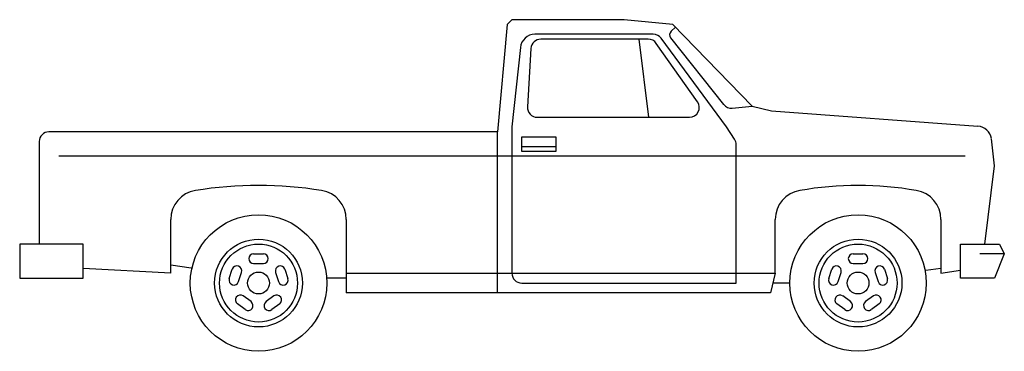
# Model space of a CAD drawing. Extents: x 29 to 231, y 9 to 77.
import ezdxf

# ---------------------------------------------------------------- set-up
doc = ezdxf.new("R2010")
doc.units = 0
doc.layers.get('0').update_dxf_attribs({"linetype": 'CONTINUOUS'})
doc.layers.add('CAR_DTL', color=7, linetype='CONTINUOUS')

msp = doc.modelspace()

# ---------------------------------------------------------------- linework, layer by layer
at = {"color": 0}
for p, q in [((130, 77), (129, 76)), ((153, 77), (130, 77)), ((163, 76), (153, 77)), ((129, 76), (127, 54)), ((162.65, 74.62), (163.56, 75.47)), ((179.24, 59.29), (163, 76)), ((157.96, 73), (135.89, 73)), ((156, 73), (158, 57)), ((162.55, 73.29), (173.42, 59.62)), ((133.89, 71.12), (133.18, 59.12)), ((168.07, 60.15), (159.6, 72.15)), ((175.19, 58.87), (179.24, 59.29)), ((179.24, 59.29), (183.24, 58.29)), ((135.18, 57), (166.43, 57)), ((183.24, 58.29), (225.59, 55.17)), ((127, 54), (35, 54)), ((127, 21), (127, 54)), ((229, 47), (228.34, 52.6)), ((33, 52), (33, 31)), ((227, 31), (229, 47)), ((60, 25), (60, 36.05)), ((96, 36.05), (96, 21)), ((184, 25), (184, 36.05)), ((218, 36.05), (218, 25)), ((29, 31), (29, 24)), ((42, 31), (29, 31)), ((42, 24), (42, 31)), ((222, 24), (222, 31)), ((222, 31), (230, 31)), ((230, 31), (231, 29)), ((231, 29), (229, 24)), ((60, 25), (42, 26)), ((96, 25), (184, 25)), ((184, 25), (183, 21)), ((218, 25), (222, 25.67)), ((29, 24), (42, 24)), ((229, 24), (222, 24)), ((183, 21), (96, 21))]:
    msp.add_line(p, q, dxfattribs=at)
for centre, radius in [((78, 23), 14), ((201, 23), 14), ((78, 23), 9), ((201, 23), 9), ((78, 23), 2.24), ((201, 23), 2.24)]:
    msp.add_circle(centre, radius, dxfattribs=at)
for centre, radius, start, end in [((135.89, 71), 2, 90, 176.6335), ((157.96, 71), 2, 35.2176, 90), ((163.34, 73.89), 1, 133.4651, 217.4054), ((135.18, 59), 2, 176.6335, 270), ((166.43, 59), 2, 270, 35.2176), ((174.99, 60.86), 2, 218.5074, 275.8728), ((225.37, 52.18), 3, 8.1301, 85.9144), ((35, 52), 2, 90, 180), ((78, -39), 82, 80.9153, 99.0847), ((201, -26.9), 69.9, 80.1585, 99.8415), ((66, 36.05), 6, 99.0847, 180), ((90, 36.05), 6, 0, 80.9153), ((190, 36.05), 6, 99.0847, 180), ((212, 36.05), 6, 0, 80.9153)]:
    msp.add_arc(centre, radius, start, end, dxfattribs=at)
at = {"layer": 'CAR_DTL', "color": 0}
for p, q in [((158.99, 74), (134.7, 74)), ((174, 55), (160.6, 73.19)), ((131.72, 71.31), (130, 55)), ((130, 55), (130, 25)), ((175.66, 52.5), (174, 55)), ((132, 53), (139, 53)), ((132, 50), (132, 53)), ((139, 53), (139, 50)), ((132, 51), (139, 51)), ((176, 23), (176, 51.39)), ((223, 49), (37, 49)), ((139, 50), (132, 50)), ((77, 29), (79, 29)), ((200, 29), (202, 29)), ((231, 29), (226, 29)), ((64.15, 26.03), (60, 26.68)), ((77, 27), (79, 27)), ((200, 27), (202, 27)), ((71.98, 23.9), (72.6, 25.81)), ((73.89, 23.29), (74.5, 25.19)), ((81.5, 25.19), (82.11, 23.29)), ((83.4, 25.81), (84.02, 23.9)), ((194.98, 23.9), (195.6, 25.81)), ((196.89, 23.29), (197.5, 25.19)), ((204.5, 25.19), (205.11, 23.29)), ((206.4, 25.81), (207.02, 23.9)), ((218, 26), (214.92, 25.54)), ((96, 24), (92, 24)), ((132, 23), (176, 23)), ((187.04, 23), (183.5, 23)), ((76.46, 19.18), (74.84, 20.35)), ((81.16, 20.35), (79.54, 19.18)), ((199.46, 19.18), (197.84, 20.35)), ((204.16, 20.35), (202.54, 19.18)), ((75.28, 17.56), (73.66, 18.73)), ((82.34, 18.73), (80.72, 17.56)), ((198.28, 17.56), (196.66, 18.73)), ((205.34, 18.73), (203.72, 17.56))]:
    msp.add_line(p, q, dxfattribs=at)
for centre in [(78, 23), (201, 23)]:
    msp.add_circle(centre, 8, dxfattribs=at)
for centre, radius, start, end in [((134.7, 71), 3, 90, 173.991), ((158.99, 72), 2, 36.3844, 90), ((174, 51.39), 2, 0, 33.6901), ((77, 28), 1, 90, 270), ((79, 28), 1, 270, 90), ((200, 28), 1, 90, 270), ((202, 28), 1, 270, 90), ((73.55, 25.5), 1, 342, 162), ((82.45, 25.5), 1, 18, 198), ((196.55, 25.5), 1, 342, 162), ((205.45, 25.5), 1, 18, 198), ((132, 25), 2, 180, 270), ((72.94, 23.59), 1, 162, 342), ((83.06, 23.59), 1, 198, 18), ((195.94, 23.59), 1, 162, 342), ((206.06, 23.59), 1, 198, 18), ((74.25, 19.54), 1, 54, 234), ((81.75, 19.54), 1, 306, 126), ((197.25, 19.54), 1, 54, 234), ((204.75, 19.54), 1, 306, 126), ((75.87, 18.37), 1, 234, 54), ((80.13, 18.37), 1, 126, 306), ((198.87, 18.37), 1, 234, 54), ((203.13, 18.37), 1, 126, 306)]:
    msp.add_arc(centre, radius, start, end, dxfattribs=at)

doc.saveas('drawing.dxf')
